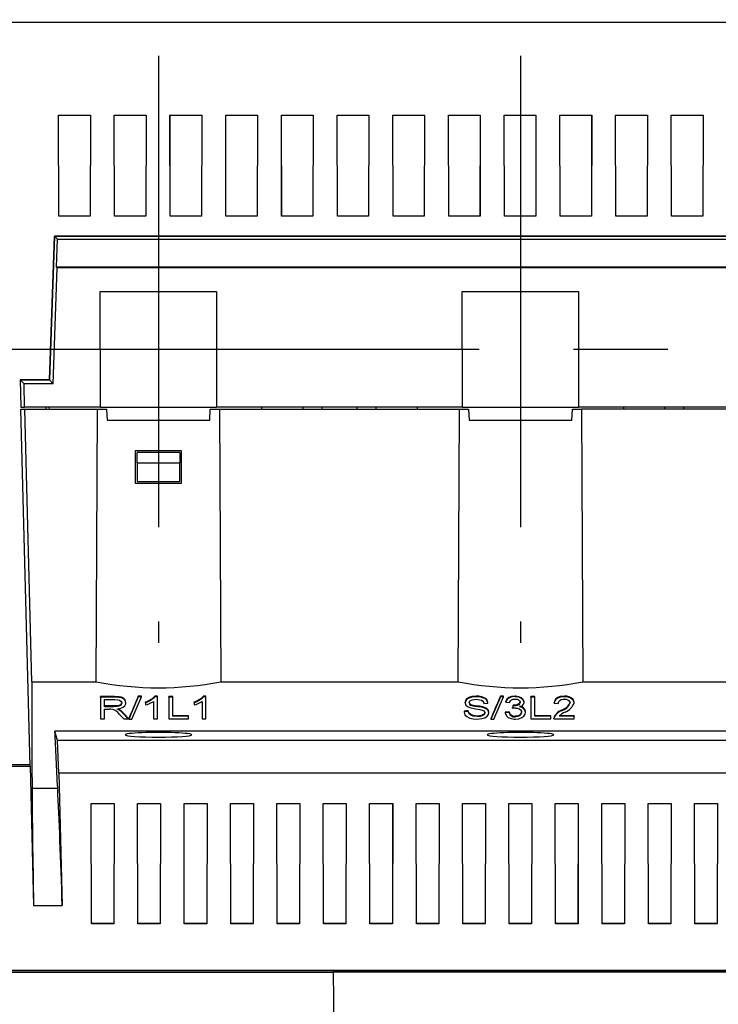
# Model space of a CAD drawing. Header units: millimetres. Extents: x 0 to 1118, y 0 to 864.
# Tile 14 of 42: x 96 to 171, y 588 to 694. Entities that reach past the tile are written whole.
import ezdxf

# ---------------------------------------------------------------- set-up
doc = ezdxf.new("R2010")
doc.units = ezdxf.units.MM
doc.header["$LTSCALE"] = 4
doc.linetypes.add('CENTERX2', pattern=[20.32, 12.7, -2.54, 2.54, -2.54])
doc.layers.add('CENTER', color=40, linetype='CENTERX2')
doc.layers.add('DIMENSIONS', color=140, linetype='Continuous', lineweight=25)
doc.styles.add('SLDTEXTSTYLE0', font='TXT', dxfattribs={"width": 0.7})
doc.dimstyles.new('SLDDIMSTYLE1', dxfattribs={"dimtxt": 8.632031, "dimasz": 13.208, "dimexe": 0, "dimexo": 0.0625, "dimgap": 2.158008, "dimtad": 0, "dimtih": 1, "dimtoh": 1, "dimlfac": 1, "dimrnd": 1e-09, "dimzin": 12, "dimdsep": 46, "dimtxsty": 'SLDTEXTSTYLE0', "dimsah": 1, "dimcen": 0.09, "dimadec": 0, "dimazin": 3, "dimtfac": 1, "dimtofl": 0, "dimtmove": 0, "dimatfit": 3, "dimfxl": 0, "dimfrac": 2, "dimtolj": 1, "dimtzin": 12, "dimarcsym": 0})
doc.dimstyles.new('SLDDIMSTYLE2', dxfattribs={"dimtxt": 8.632031, "dimasz": 13.208, "dimexe": 0, "dimexo": 0.0625, "dimgap": 2.158008, "dimtad": 0, "dimtih": 1, "dimtoh": 1, "dimlfac": 1, "dimrnd": 1e-09, "dimzin": 4, "dimdsep": 46, "dimtxsty": 'SLDTEXTSTYLE0', "dimsah": 1, "dimcen": 0.09, "dimadec": 0, "dimazin": 1, "dimtfac": 1, "dimtofl": 0, "dimtmove": 0, "dimatfit": 3, "dimfxl": 0, "dimfrac": 2, "dimtolj": 1, "dimtzin": 12, "dimarcsym": 0})

# ---------------------------------------------------------------- blocks, each defined once
blk = doc.blocks.new('_D_10')
at = {"layer": 'DIMENSIONS'}
for p, q in [((73.15, 738.63), (46.42, 738.63)), ((59.12, 738.63), (59.12, 624.15)), ((42.7, 608.5), (39.8, 608.5)), ((39.8, 608.5), (39.8, 594.78)), ((75.53, 608.5), (78.43, 608.5)), ((78.43, 608.5), (78.43, 594.78)), ((39.8, 594.78), (42.7, 594.78)), ((78.43, 594.78), (75.53, 594.78)), ((59.12, 478.37), (59.12, 592.85)), ((164.37, 478.37), (46.42, 478.37))]:
    blk.add_line(p, q, dxfattribs=at)
for points in [[(59.12, 738.63), (57.09, 725.43), (61.15, 725.43)], [(59.12, 478.37), (61.15, 491.58), (57.09, 491.58)]]:
    blk.add_solid(points, dxfattribs=at)
at = {"layer": 'DIMENSIONS', "char_height": 8.467, "attachment_point": 1, "style": 'SLDTEXTSTYLE0'}
for s, insert in [('260.3', (42.7, 621.35)), ('10.25', (42.7, 605.7))]:
    blk.add_mtext(s, dxfattribs=dict(at, insert=insert))
blk = doc.blocks.new('_D_11')
at = {"layer": 'DIMENSIONS'}
for p, q in [((149.95, 695.28), (149.95, 767.4)), ((188.95, 695.28), (188.95, 767.4)), ((108.73, 754.7), (105.83, 754.7)), ((105.83, 754.7), (105.83, 740.98)), ((134.38, 754.7), (137.28, 754.7)), ((137.28, 754.7), (137.28, 740.98)), ((149.95, 754.7), (146.08, 754.7)), ((188.95, 754.7), (149.95, 754.7)), ((105.83, 740.98), (108.73, 740.98)), ((137.28, 740.98), (134.38, 740.98))]:
    blk.add_line(p, q, dxfattribs=at)
for points in [[(149.95, 754.7), (163.16, 752.67), (163.16, 756.74)], [(188.95, 754.7), (175.74, 756.74), (175.74, 752.67)]]:
    blk.add_solid(points, dxfattribs=at)
at = {"layer": 'DIMENSIONS', "char_height": 8.467, "attachment_point": 1, "style": 'SLDTEXTSTYLE0'}
for s, insert in [('39.0', (108.73, 767.55)), ('1.54', (108.73, 751.9))]:
    blk.add_mtext(s, dxfattribs=dict(at, insert=insert))

msp = doc.modelspace()

# ---------------------------------------------------------------- linework, layer by layer
for p, q in [((89.551, 693.834), (210.347, 693.834)), ((100.195, 683.798), (103.623, 683.798)), ((100.225, 672.9), (100.195, 683.798)), ((100.196, 683.796), (100.195, 683.798)), ((100.196, 683.796), (103.621, 683.796)), ((100.226, 672.901), (100.196, 683.796)), ((103.621, 683.796), (103.591, 672.901)), ((103.623, 683.798), (103.593, 672.9)), ((103.621, 683.796), (103.623, 683.798)), ((106.195, 683.798), (109.623, 683.798)), ((106.225, 672.9), (106.195, 683.798)), ((106.196, 683.796), (106.195, 683.798)), ((106.196, 683.796), (109.621, 683.796)), ((106.226, 672.901), (106.196, 683.796)), ((109.621, 683.796), (109.591, 672.901)), ((109.623, 683.798), (109.593, 672.9)), ((109.621, 683.796), (109.623, 683.798)), ((112.195, 683.798), (115.623, 683.798)), ((112.225, 672.9), (112.195, 683.798)), ((112.196, 683.796), (112.195, 683.798)), ((112.196, 683.796), (115.621, 683.796)), ((112.226, 672.901), (112.196, 683.796)), ((115.621, 683.796), (115.591, 672.901)), ((115.623, 683.798), (115.593, 672.9)), ((115.621, 683.796), (115.623, 683.798)), ((118.195, 683.798), (121.623, 683.798)), ((118.225, 672.9), (118.195, 683.798)), ((118.196, 683.796), (118.195, 683.798)), ((118.196, 683.796), (121.621, 683.796)), ((118.226, 672.901), (118.196, 683.796)), ((121.621, 683.796), (121.591, 672.901)), ((121.623, 683.798), (121.593, 672.9)), ((121.621, 683.796), (121.623, 683.798)), ((124.195, 683.798), (127.623, 683.798)), ((124.225, 672.9), (124.195, 683.798)), ((124.196, 683.796), (124.195, 683.798)), ((124.196, 683.796), (127.621, 683.796)), ((124.226, 672.901), (124.196, 683.796)), ((127.621, 683.796), (127.591, 672.901)), ((127.623, 683.798), (127.593, 672.9)), ((127.621, 683.796), (127.623, 683.798)), ((130.195, 683.798), (133.623, 683.798)), ((130.225, 672.9), (130.195, 683.798)), ((130.196, 683.796), (130.195, 683.798)), ((130.196, 683.796), (133.621, 683.796)), ((130.226, 672.901), (130.196, 683.796)), ((133.621, 683.796), (133.591, 672.901)), ((133.623, 683.798), (133.593, 672.9)), ((133.621, 683.796), (133.623, 683.798)), ((136.195, 683.798), (139.623, 683.798)), ((136.225, 672.9), (136.195, 683.798)), ((136.196, 683.796), (136.195, 683.798)), ((136.196, 683.796), (139.621, 683.796)), ((136.226, 672.901), (136.196, 683.796)), ((139.621, 683.796), (139.591, 672.901)), ((139.623, 683.798), (139.593, 672.9)), ((139.621, 683.796), (139.623, 683.798)), ((142.195, 683.798), (145.623, 683.798)), ((142.225, 672.9), (142.195, 683.798)), ((142.196, 683.796), (142.195, 683.798)), ((142.196, 683.796), (145.621, 683.796)), ((142.226, 672.901), (142.196, 683.796)), ((145.621, 683.796), (145.591, 672.901)), ((145.623, 683.798), (145.593, 672.9)), ((145.621, 683.796), (145.623, 683.798)), ((148.195, 683.798), (151.623, 683.798)), ((148.225, 672.9), (148.195, 683.798)), ((148.196, 683.796), (148.195, 683.798)), ((148.196, 683.796), (151.621, 683.796)), ((148.226, 672.901), (148.196, 683.796)), ((151.621, 683.796), (151.591, 672.901)), ((151.623, 683.798), (151.593, 672.9)), ((151.621, 683.796), (151.623, 683.798)), ((154.195, 683.798), (157.623, 683.798)), ((154.225, 672.9), (154.195, 683.798)), ((154.196, 683.796), (154.195, 683.798)), ((154.196, 683.796), (157.621, 683.796)), ((154.226, 672.901), (154.196, 683.796)), ((157.621, 683.796), (157.591, 672.901)), ((157.623, 683.798), (157.593, 672.9)), ((157.621, 683.796), (157.623, 683.798)), ((160.195, 683.798), (163.623, 683.798)), ((160.225, 672.9), (160.195, 683.798)), ((160.196, 683.796), (160.195, 683.798)), ((160.196, 683.796), (163.621, 683.796)), ((160.226, 672.901), (160.196, 683.796)), ((163.621, 683.796), (163.591, 672.901)), ((163.623, 683.798), (163.593, 672.9)), ((163.621, 683.796), (163.623, 683.798)), ((166.195, 683.798), (169.623, 683.798)), ((166.225, 672.9), (166.195, 683.798)), ((166.196, 683.796), (166.195, 683.798)), ((166.196, 683.796), (169.621, 683.796)), ((166.226, 672.901), (166.196, 683.796)), ((169.621, 683.796), (169.591, 672.901)), ((169.623, 683.798), (169.593, 672.9)), ((169.621, 683.796), (169.623, 683.798)), ((100.226, 672.901), (100.225, 672.9)), ((103.593, 672.9), (100.225, 672.9)), ((103.591, 672.901), (100.226, 672.901)), ((103.593, 672.9), (103.591, 672.901)), ((106.226, 672.901), (106.225, 672.9)), ((109.593, 672.9), (106.225, 672.9)), ((109.591, 672.901), (106.226, 672.901)), ((109.593, 672.9), (109.591, 672.901)), ((112.226, 672.901), (112.225, 672.9)), ((115.593, 672.9), (112.225, 672.9)), ((115.591, 672.901), (112.226, 672.901)), ((115.593, 672.9), (115.591, 672.901)), ((118.226, 672.901), (118.225, 672.9)), ((121.593, 672.9), (118.225, 672.9)), ((121.591, 672.901), (118.226, 672.901)), ((121.593, 672.9), (121.591, 672.901)), ((124.226, 672.901), (124.225, 672.9)), ((127.593, 672.9), (124.225, 672.9)), ((127.591, 672.901), (124.226, 672.901)), ((127.593, 672.9), (127.591, 672.901)), ((130.225, 672.9), (130.226, 672.901)), ((133.593, 672.9), (130.225, 672.9)), ((133.591, 672.901), (130.226, 672.901)), ((133.593, 672.9), (133.591, 672.901)), ((136.226, 672.901), (136.225, 672.9)), ((139.593, 672.9), (136.225, 672.9)), ((139.591, 672.901), (136.226, 672.901)), ((139.593, 672.9), (139.591, 672.901)), ((142.226, 672.901), (142.225, 672.9)), ((145.593, 672.9), (142.225, 672.9)), ((145.591, 672.901), (142.226, 672.901)), ((145.593, 672.9), (145.591, 672.901)), ((148.226, 672.901), (148.225, 672.9)), ((151.593, 672.9), (148.225, 672.9)), ((151.591, 672.901), (148.226, 672.901)), ((151.593, 672.9), (151.591, 672.901)), ((154.226, 672.901), (154.225, 672.9)), ((157.593, 672.9), (154.225, 672.9)), ((157.591, 672.901), (154.226, 672.901)), ((157.593, 672.9), (157.591, 672.901)), ((160.226, 672.901), (160.225, 672.9)), ((163.593, 672.9), (160.225, 672.9)), ((163.591, 672.901), (160.226, 672.901)), ((163.593, 672.9), (163.591, 672.901)), ((166.225, 672.9), (166.226, 672.901)), ((169.593, 672.9), (166.225, 672.9)), ((169.591, 672.901), (166.226, 672.901)), ((169.593, 672.9), (169.591, 672.901)), ((99.207, 655.272), (99.755, 670.765)), ((99.755, 670.763), (99.207, 655.27)), ((99.755, 670.765), (200.145, 670.765)), ((99.755, 670.763), (99.755, 670.765)), ((99.755, 670.763), (100.088, 670.418)), ((200.145, 670.763), (99.755, 670.763)), ((99.985, 667.416), (100.088, 670.418)), ((100.088, 670.418), (199.811, 670.418)), ((99.612, 654.85), (100.054, 667.345)), ((100.054, 667.345), (99.985, 667.416)), ((199.914, 667.416), (99.985, 667.416)), ((199.845, 667.345), (100.054, 667.345)), ((104.685, 664.798), (117.213, 664.798)), ((104.693, 652.334), (104.685, 664.798)), ((104.685, 664.798), (117.213, 664.798)), ((104.685, 664.798), (104.685, 664.798)), ((104.693, 652.334), (104.685, 664.798)), ((117.213, 664.798), (117.204, 652.334)), ((117.213, 664.798), (117.205, 652.334)), ((117.213, 664.798), (117.213, 664.798)), ((143.685, 664.798), (156.213, 664.798)), ((143.693, 652.334), (143.685, 664.798)), ((143.685, 664.798), (156.213, 664.798)), ((143.685, 664.798), (143.685, 664.798)), ((143.693, 652.334), (143.685, 664.798)), ((156.213, 664.798), (156.204, 652.334)), ((156.213, 664.798), (156.205, 652.334)), ((156.213, 664.798), (156.213, 664.798)), ((96.042, 655.272), (99.207, 655.272)), ((96.042, 655.27), (96.042, 655.272)), ((96.473, 654.85), (96.042, 655.27)), ((99.207, 655.27), (96.042, 655.27)), ((96.042, 655.27), (96.117, 652.334)), ((96.537, 652.334), (96.473, 654.85)), ((99.612, 654.85), (96.473, 654.85)), ((99.207, 655.27), (99.207, 655.272)), ((99.207, 655.27), (99.612, 654.85)), ((96.117, 652.334), (96.537, 652.334)), ((97.121, 613.634), (96.131, 652.134)), ((96.131, 652.134), (96.545, 652.134)), ((104.693, 652.334), (96.537, 652.334)), ((97.301, 622.749), (96.545, 652.134)), ((96.545, 652.134), (104.37, 652.134)), ((98.817, 652.334), (98.822, 652.134)), ((99.197, 652.134), (99.192, 652.334)), ((104.253, 622.749), (104.37, 652.134)), ((104.37, 652.134), (105.37, 652.134)), ((104.693, 652.334), (104.693, 652.334)), ((104.693, 652.334), (117.204, 652.334)), ((105.37, 652.134), (105.412, 650.934)), ((116.498, 650.934), (116.54, 652.134)), ((116.54, 652.134), (117.54, 652.134)), ((117.205, 652.334), (117.204, 652.334)), ((143.693, 652.334), (117.205, 652.334)), ((117.54, 652.134), (117.656, 622.749)), ((117.54, 652.134), (143.37, 652.134)), ((122.09, 652.134), (122.091, 652.334)), ((126.54, 652.134), (126.543, 652.334)), ((128.536, 652.334), (128.54, 652.134)), ((132.37, 652.134), (132.373, 652.334)), ((134.366, 652.334), (134.37, 652.134)), ((138.808, 652.334), (138.809, 652.134)), ((143.253, 622.749), (143.37, 652.134)), ((143.37, 652.134), (144.37, 652.134)), ((143.693, 652.334), (143.693, 652.334)), ((143.693, 652.334), (156.204, 652.334)), ((144.37, 652.134), (144.412, 650.934)), ((155.498, 650.934), (155.54, 652.134)), ((155.54, 652.134), (156.54, 652.134)), ((156.205, 652.334), (156.204, 652.334)), ((182.693, 652.334), (156.205, 652.334)), ((156.54, 652.134), (156.656, 622.749)), ((182.37, 652.134), (156.54, 652.134)), ((161.09, 652.134), (161.091, 652.334)), ((165.518, 652.134), (165.521, 652.334)), ((167.514, 652.334), (167.518, 652.134)), ((105.412, 650.934), (116.498, 650.934)), ((144.412, 650.934), (155.498, 650.934)), ((113.446, 647.634), (108.446, 647.634)), ((108.446, 647.634), (108.446, 644.134)), ((108.651, 646.334), (108.651, 647.434)), ((113.251, 647.434), (108.651, 647.434)), ((113.251, 647.434), (113.251, 646.334)), ((113.446, 644.134), (113.446, 647.634)), ((108.651, 646.334), (113.251, 646.334)), ((108.651, 646.334), (108.651, 644.334)), ((113.251, 644.334), (113.251, 646.334)), ((108.446, 644.134), (113.446, 644.134)), ((108.651, 644.334), (113.251, 644.334)), ((97.301, 622.749), (104.253, 622.749)), ((117.656, 622.749), (143.253, 622.749)), ((156.656, 622.749), (182.253, 622.749)), ((106.215, 621.157), (104.705, 621.157)), ((104.705, 621.094), (104.705, 621.157)), ((106.215, 621.094), (104.705, 621.094)), ((104.705, 621.094), (104.705, 618.749)), ((105.132, 620.82), (106.245, 620.82)), ((105.132, 620.059), (105.132, 620.82)), ((106.215, 621.094), (106.215, 621.157)), ((108.781, 621.125), (107.754, 618.718)), ((108.082, 618.718), (109.108, 621.125)), ((109.108, 621.187), (108.781, 621.187)), ((108.781, 621.125), (108.781, 621.187)), ((109.108, 621.125), (108.781, 621.125)), ((109.108, 621.125), (109.108, 621.187)), ((110.843, 621.187), (110.566, 621.187)), ((110.566, 621.125), (110.566, 621.187)), ((110.843, 621.125), (110.566, 621.125)), ((110.843, 621.125), (110.843, 621.187)), ((110.843, 618.749), (110.843, 621.125)), ((112.497, 621.157), (112.07, 621.157)), ((112.07, 621.094), (112.07, 621.157)), ((112.497, 621.094), (112.07, 621.094)), ((112.07, 621.094), (112.07, 618.749)), ((112.497, 621.094), (112.497, 621.157)), ((112.497, 619.023), (112.497, 621.094)), ((116.073, 621.187), (115.796, 621.187)), ((115.796, 621.125), (115.796, 621.187)), ((116.073, 621.125), (115.796, 621.125)), ((116.073, 621.125), (116.073, 621.187)), ((116.073, 618.749), (116.073, 621.125)), ((145.176, 621.125), (145.176, 621.187)), ((147.792, 621.125), (146.766, 618.718)), ((147.093, 618.718), (148.12, 621.125)), ((148.12, 621.187), (147.792, 621.187)), ((147.792, 621.125), (147.792, 621.187)), ((148.12, 621.125), (147.792, 621.125)), ((148.12, 621.125), (148.12, 621.187)), ((149.366, 621.125), (149.366, 621.187)), ((151.509, 621.157), (151.082, 621.157)), ((151.082, 621.094), (151.082, 621.157)), ((151.509, 621.094), (151.082, 621.094)), ((151.082, 621.094), (151.082, 618.749)), ((151.509, 621.094), (151.509, 621.157)), ((151.509, 619.023), (151.509, 621.094)), ((154.684, 621.125), (154.684, 621.187)), ((106.134, 620.132), (105.132, 620.132)), ((106.134, 620.059), (105.132, 620.059)), ((105.132, 619.785), (105.677, 619.785)), ((105.132, 618.749), (105.132, 619.785)), ((106.134, 620.132), (106.134, 620.059)), ((106.735, 619.69), (106.735, 619.762)), ((107.427, 620.448), (107.427, 620.52)), ((109.562, 620.516), (109.562, 620.587)), ((109.562, 620.516), (109.562, 620.241)), ((110.416, 620.607), (110.416, 618.749)), ((114.792, 620.516), (114.792, 620.587)), ((114.792, 620.516), (114.792, 620.241)), ((115.646, 620.607), (115.646, 618.749)), ((143.984, 620.482), (143.984, 620.554)), ((144.304, 619.541), (144.304, 619.611)), ((144.545, 620.239), (144.545, 620.311)), ((145.198, 620.082), (145.198, 620.156)), ((145.912, 619.962), (145.912, 620.035)), ((146.012, 620.394), (146.439, 620.424)), ((146.439, 620.424), (146.439, 620.496)), ((148.36, 620.546), (148.36, 620.617)), ((148.36, 620.546), (148.787, 620.516)), ((149.161, 620.15), (149.107, 619.874)), ((149.107, 619.874), (149.107, 619.947)), ((149.225, 620.22), (149.161, 620.223)), ((149.161, 620.15), (149.161, 620.223)), ((149.225, 620.147), (149.161, 620.15)), ((149.225, 620.147), (149.225, 620.22)), ((150.335, 620.514), (150.335, 620.585)), ((153.59, 620.424), (153.59, 620.496)), ((153.59, 620.424), (154.017, 620.394)), ((154.379, 619.619), (154.379, 619.69)), ((155.725, 620.468), (155.725, 620.539)), ((104.705, 618.749), (105.132, 618.749)), ((106.734, 619.25), (107.209, 618.749)), ((107.093, 619.39), (107.093, 619.458)), ((107.694, 618.749), (107.093, 619.39)), ((107.209, 618.749), (107.694, 618.749)), ((107.694, 618.749), (107.694, 618.804)), ((107.754, 618.772), (107.754, 618.718)), ((107.754, 618.718), (108.082, 618.718)), ((110.416, 618.749), (110.843, 618.749)), ((112.07, 618.749), (114.205, 618.749)), ((114.205, 619.084), (112.497, 619.084)), ((114.205, 619.023), (112.497, 619.023)), ((114.205, 619.023), (114.205, 619.084)), ((114.205, 618.749), (114.205, 619.023)), ((115.646, 618.749), (116.073, 618.749)), ((143.877, 619.58), (143.877, 619.51)), ((144.304, 619.541), (143.877, 619.51)), ((145.288, 618.992), (145.288, 619.053)), ((146.546, 619.401), (146.546, 619.47)), ((146.766, 618.772), (146.766, 618.718)), ((146.766, 618.718), (147.093, 618.718)), ((148.307, 619.457), (148.307, 619.388)), ((148.734, 619.419), (148.307, 619.388)), ((148.734, 619.419), (148.734, 619.487)), ((149.378, 618.962), (149.378, 619.022)), ((150.495, 619.456), (150.495, 619.525)), ((151.082, 618.749), (153.217, 618.749)), ((153.217, 619.084), (151.509, 619.084)), ((153.217, 619.023), (151.509, 619.023)), ((153.217, 619.023), (153.217, 619.084)), ((153.217, 618.749), (153.217, 619.023)), ((153.537, 618.83), (153.537, 618.716)), ((153.537, 618.749), (153.537, 618.804)), ((153.537, 618.749), (155.725, 618.749)), ((155.725, 619.023), (154.124, 619.023)), ((155.725, 619.084), (154.187, 619.084)), ((155.725, 619.084), (155.725, 619.023)), ((155.725, 618.749), (155.725, 619.023)), ((200.085, 617.428), (99.802, 617.428)), ((100.081, 616.419), (99.802, 617.428)), ((100.211, 612.893), (100.081, 616.419)), ((199.807, 616.419), (100.081, 616.419)), ((93.639, 613.634), (97.117, 613.634)), ((93.644, 613.836), (97.116, 613.836)), ((93.644, 613.834), (97.116, 613.834)), ((97.117, 613.634), (97.503, 598.634)), ((97.121, 613.634), (97.117, 613.634)), ((100.211, 612.893), (100.59, 598.634)), ((199.677, 612.893), (100.211, 612.893)), ((100.211, 612.893), (100.59, 598.634)), ((97.337, 611.276), (100.095, 611.276)), ((103.704, 609.623), (106.184, 609.623)), ((103.737, 596.676), (103.704, 609.623)), ((103.704, 609.623), (103.706, 609.621)), ((103.706, 609.621), (106.182, 609.621)), ((103.739, 596.678), (103.706, 609.621)), ((106.182, 609.621), (106.149, 596.678)), ((106.184, 609.623), (106.151, 596.676)), ((106.182, 609.621), (106.184, 609.623)), ((108.704, 609.623), (111.184, 609.623)), ((108.737, 596.676), (108.704, 609.623)), ((108.704, 609.623), (108.706, 609.621)), ((108.706, 609.621), (111.182, 609.621)), ((108.739, 596.678), (108.706, 609.621)), ((111.182, 609.621), (111.149, 596.678)), ((111.184, 609.623), (111.151, 596.676)), ((111.182, 609.621), (111.184, 609.623)), ((113.704, 609.623), (116.184, 609.623)), ((113.737, 596.676), (113.704, 609.623)), ((113.704, 609.623), (113.706, 609.621)), ((113.706, 609.621), (116.182, 609.621)), ((113.739, 596.678), (113.706, 609.621)), ((116.182, 609.621), (116.149, 596.678)), ((116.184, 609.623), (116.151, 596.676)), ((116.182, 609.621), (116.184, 609.623)), ((118.704, 609.623), (121.184, 609.623)), ((118.737, 596.676), (118.704, 609.623)), ((118.704, 609.623), (118.706, 609.621)), ((118.739, 596.678), (118.706, 609.621)), ((118.706, 609.621), (121.182, 609.621)), ((121.182, 609.621), (121.149, 596.678)), ((121.184, 609.623), (121.151, 596.676)), ((121.182, 609.621), (121.184, 609.623)), ((123.704, 609.623), (126.184, 609.623)), ((123.737, 596.676), (123.704, 609.623)), ((123.704, 609.623), (123.706, 609.621)), ((123.706, 609.621), (126.182, 609.621)), ((123.739, 596.678), (123.706, 609.621)), ((126.182, 609.621), (126.149, 596.678)), ((126.184, 609.623), (126.151, 596.676)), ((126.182, 609.621), (126.184, 609.623)), ((128.704, 609.623), (131.184, 609.623)), ((128.737, 596.676), (128.704, 609.623)), ((128.704, 609.623), (128.706, 609.621)), ((128.739, 596.678), (128.706, 609.621)), ((128.706, 609.621), (131.182, 609.621)), ((131.182, 609.621), (131.149, 596.678)), ((131.184, 609.623), (131.151, 596.676)), ((131.182, 609.621), (131.184, 609.623)), ((133.704, 609.623), (136.184, 609.623)), ((133.737, 596.676), (133.704, 609.623)), ((133.704, 609.623), (133.706, 609.621)), ((133.706, 609.621), (136.182, 609.621)), ((133.739, 596.678), (133.706, 609.621)), ((136.182, 609.621), (136.149, 596.678)), ((136.184, 609.623), (136.151, 596.676)), ((136.182, 609.621), (136.184, 609.623)), ((138.704, 609.623), (141.184, 609.623)), ((138.737, 596.676), (138.704, 609.623)), ((138.704, 609.623), (138.706, 609.621)), ((138.739, 596.678), (138.706, 609.621)), ((138.706, 609.621), (141.182, 609.621)), ((141.182, 609.621), (141.149, 596.678)), ((141.184, 609.623), (141.151, 596.676)), ((141.182, 609.621), (141.184, 609.623)), ((143.704, 609.623), (146.184, 609.623)), ((143.737, 596.676), (143.704, 609.623)), ((143.704, 609.623), (143.706, 609.621)), ((143.739, 596.678), (143.706, 609.621)), ((143.706, 609.621), (146.182, 609.621)), ((146.182, 609.621), (146.149, 596.678)), ((146.184, 609.623), (146.151, 596.676)), ((146.182, 609.621), (146.184, 609.623)), ((148.704, 609.623), (151.184, 609.623)), ((148.737, 596.676), (148.704, 609.623)), ((148.704, 609.623), (148.706, 609.621)), ((148.739, 596.678), (148.706, 609.621)), ((148.706, 609.621), (151.182, 609.621)), ((151.182, 609.621), (151.149, 596.678)), ((151.184, 609.623), (151.151, 596.676)), ((151.182, 609.621), (151.184, 609.623)), ((153.704, 609.623), (156.184, 609.623)), ((153.737, 596.676), (153.704, 609.623)), ((153.704, 609.623), (153.706, 609.621)), ((153.706, 609.621), (156.182, 609.621)), ((153.739, 596.678), (153.706, 609.621)), ((156.182, 609.621), (156.149, 596.678)), ((156.184, 609.623), (156.151, 596.676)), ((156.182, 609.621), (156.184, 609.623)), ((158.704, 609.623), (161.184, 609.623)), ((158.737, 596.676), (158.704, 609.623)), ((158.704, 609.623), (158.706, 609.621)), ((158.706, 609.621), (161.182, 609.621)), ((158.739, 596.678), (158.706, 609.621)), ((161.182, 609.621), (161.149, 596.678)), ((161.184, 609.623), (161.151, 596.676)), ((161.182, 609.621), (161.184, 609.623)), ((163.704, 609.623), (166.184, 609.623)), ((163.737, 596.676), (163.704, 609.623)), ((163.704, 609.623), (163.706, 609.621)), ((163.739, 596.678), (163.706, 609.621)), ((163.706, 609.621), (166.182, 609.621)), ((166.182, 609.621), (166.149, 596.678)), ((166.184, 609.623), (166.151, 596.676)), ((166.182, 609.621), (166.184, 609.623)), ((168.704, 609.623), (171.184, 609.623)), ((168.737, 596.676), (168.704, 609.623)), ((168.704, 609.623), (168.706, 609.621)), ((168.739, 596.678), (168.706, 609.621)), ((168.706, 609.621), (171.182, 609.621)), ((171.182, 609.621), (171.149, 596.678)), ((171.184, 609.623), (171.151, 596.676)), ((171.182, 609.621), (171.184, 609.623)), ((97.503, 598.634), (100.59, 598.634)), ((100.59, 598.634), (100.59, 598.634)), ((103.739, 596.678), (103.737, 596.676)), ((106.151, 596.676), (103.737, 596.676)), ((106.149, 596.678), (103.739, 596.678)), ((106.149, 596.678), (106.151, 596.676)), ((108.739, 596.678), (108.737, 596.676)), ((111.151, 596.676), (108.737, 596.676)), ((111.149, 596.678), (108.739, 596.678)), ((111.149, 596.678), (111.151, 596.676)), ((113.739, 596.678), (113.737, 596.676)), ((116.151, 596.676), (113.737, 596.676)), ((116.149, 596.678), (113.739, 596.678)), ((116.149, 596.678), (116.151, 596.676)), ((118.739, 596.678), (118.737, 596.676)), ((121.151, 596.676), (118.737, 596.676)), ((121.149, 596.678), (118.739, 596.678)), ((121.149, 596.678), (121.151, 596.676)), ((123.739, 596.678), (123.737, 596.676)), ((126.151, 596.676), (123.737, 596.676)), ((126.149, 596.678), (123.739, 596.678)), ((126.149, 596.678), (126.151, 596.676)), ((128.739, 596.678), (128.737, 596.676)), ((131.151, 596.676), (128.737, 596.676)), ((131.149, 596.678), (128.739, 596.678)), ((131.149, 596.678), (131.151, 596.676)), ((133.739, 596.678), (133.737, 596.676)), ((136.151, 596.676), (133.737, 596.676)), ((136.149, 596.678), (133.739, 596.678)), ((136.149, 596.678), (136.151, 596.676)), ((138.739, 596.678), (138.737, 596.676)), ((141.151, 596.676), (138.737, 596.676)), ((141.149, 596.678), (138.739, 596.678)), ((141.149, 596.678), (141.151, 596.676)), ((143.739, 596.678), (143.737, 596.676)), ((146.151, 596.676), (143.737, 596.676)), ((146.149, 596.678), (143.739, 596.678)), ((146.149, 596.678), (146.151, 596.676)), ((148.739, 596.678), (148.737, 596.676)), ((151.151, 596.676), (148.737, 596.676)), ((151.149, 596.678), (148.739, 596.678)), ((151.149, 596.678), (151.151, 596.676)), ((153.739, 596.678), (153.737, 596.676)), ((156.151, 596.676), (153.737, 596.676)), ((156.149, 596.678), (153.739, 596.678)), ((156.149, 596.678), (156.151, 596.676)), ((158.739, 596.678), (158.737, 596.676)), ((161.151, 596.676), (158.737, 596.676)), ((161.149, 596.678), (158.739, 596.678)), ((161.149, 596.678), (161.151, 596.676)), ((163.739, 596.678), (163.737, 596.676)), ((166.151, 596.676), (163.737, 596.676)), ((166.149, 596.678), (163.739, 596.678)), ((166.149, 596.678), (166.151, 596.676)), ((168.739, 596.678), (168.737, 596.676)), ((171.151, 596.676), (168.737, 596.676)), ((171.149, 596.678), (168.739, 596.678)), ((171.149, 596.678), (171.151, 596.676)), ((92.519, 591.434), (129.783, 591.434)), ((204.873, 591.634), (95.014, 591.634)), ((95.014, 591.634), (204.873, 591.634)), ((129.783, 591.434), (129.886, 579.416)), ((207.381, 591.434), (129.783, 591.434))]:
    msp.add_line(p, q)
at = {"flags": 128}
for points in [[(107.427, 620.52), (107.348, 620.792), (107.179, 620.965), (106.984, 621.069), (106.736, 621.128), (106.215, 621.157)], [(107.427, 620.448), (107.348, 620.723), (107.18, 620.899), (106.984, 621.004), (106.737, 621.065), (106.215, 621.094)], [(106.245, 620.82), (106.576, 620.795), (106.76, 620.743), (106.903, 620.658), (106.976, 620.561), (107, 620.447)], [(145.176, 621.187), (144.705, 621.147), (144.39, 621.052), (144.151, 620.903), (144.013, 620.714), (143.984, 620.554)], [(145.176, 621.125), (144.705, 621.084), (144.39, 620.987), (144.15, 620.835), (144.013, 620.644), (143.984, 620.482)], [(144.411, 620.477), (144.464, 620.631), (144.576, 620.727), (144.736, 620.797), (144.984, 620.842), (145.191, 620.851)], [(146.439, 620.496), (146.314, 620.82), (146.106, 620.99), (145.807, 621.112), (145.462, 621.174), (145.176, 621.187)], [(146.439, 620.424), (146.314, 620.751), (146.106, 620.925), (145.808, 621.048), (145.462, 621.112), (145.176, 621.125)], [(145.191, 620.851), (145.58, 620.81), (145.763, 620.743), (145.896, 620.645), (145.992, 620.483), (146.012, 620.394)], [(149.366, 621.187), (149.003, 621.15), (148.705, 621.041), (148.517, 620.901), (148.371, 620.652), (148.36, 620.617)], [(148.787, 620.516), (148.87, 620.691), (148.981, 620.785), (149.143, 620.853), (149.312, 620.879), (149.377, 620.881)], [(150.335, 620.585), (150.249, 620.846), (150.062, 621.011), (149.787, 621.132), (149.462, 621.184), (149.366, 621.187)], [(150.335, 620.514), (150.249, 620.777), (150.062, 620.945), (149.788, 621.068), (149.463, 621.122), (149.366, 621.125)], [(149.377, 620.881), (149.586, 620.856), (149.74, 620.792), (149.842, 620.71), (149.897, 620.607), (149.908, 620.528)], [(154.684, 621.187), (154.235, 621.139), (153.968, 621.039), (153.774, 620.897), (153.621, 620.638), (153.59, 620.496)], [(154.684, 621.125), (154.234, 621.075), (153.967, 620.974), (153.773, 620.829), (153.621, 620.567), (153.59, 620.424)], [(154.017, 620.394), (154.071, 620.617), (154.176, 620.737), (154.346, 620.83), (154.545, 620.875), (154.668, 620.881)], [(154.668, 620.881), (154.876, 620.861), (155.059, 620.799), (155.205, 620.696), (155.283, 620.569), (155.298, 620.472)], [(155.725, 620.539), (155.618, 620.84), (155.414, 621.022), (155.197, 621.121), (154.935, 621.174), (154.684, 621.187)], [(155.725, 620.468), (155.618, 620.772), (155.414, 620.957), (155.197, 621.057), (154.935, 621.111), (154.684, 621.125)], [(107, 620.518), (106.952, 620.366), (106.849, 620.266), (106.694, 620.192), (106.504, 620.151), (106.134, 620.132)], [(107, 620.447), (106.952, 620.293), (106.849, 620.193), (106.694, 620.119), (106.504, 620.078), (106.134, 620.059)], [(106.467, 619.8), (106.896, 619.881), (107.157, 619.996), (107.334, 620.155), (107.422, 620.377), (107.427, 620.448)], [(143.984, 620.482), (144.065, 620.239), (144.244, 620.078), (144.508, 619.96), (145.092, 619.838)], [(145.288, 619.053), (144.854, 619.104), (144.596, 619.202), (144.413, 619.347), (144.315, 619.559), (144.304, 619.611)], [(145.092, 619.838), (145.584, 619.754), (145.841, 619.689), (145.993, 619.614), (146.089, 619.512), (146.119, 619.394)], [(146.546, 619.47), (146.478, 619.704), (146.319, 619.864), (146.078, 619.984), (145.912, 620.035)], [(146.546, 619.401), (146.478, 619.634), (146.319, 619.792), (146.078, 619.911), (145.912, 619.962)], [(149.908, 620.599), (149.862, 620.447), (149.759, 620.348), (149.604, 620.274), (149.406, 620.23), (149.225, 620.22)], [(149.908, 620.528), (149.862, 620.374), (149.759, 620.275), (149.604, 620.201), (149.406, 620.157), (149.225, 620.147)], [(149.402, 619.906), (149.62, 619.885), (149.811, 619.819), (149.967, 619.707), (150.049, 619.574), (150.068, 619.453)], [(143.877, 619.51), (143.971, 619.197), (144.176, 618.986), (144.493, 618.827), (144.868, 618.742), (145.251, 618.718)], [(145.288, 618.992), (144.855, 619.042), (144.596, 619.138), (144.413, 619.28), (144.315, 619.489), (144.304, 619.541)], [(145.251, 618.718), (145.796, 618.767), (146.119, 618.87), (146.364, 619.029), (146.51, 619.226), (146.546, 619.401)], [(146.119, 619.462), (146.072, 619.309), (145.962, 619.203), (145.8, 619.124), (145.544, 619.067), (145.288, 619.053)], [(146.119, 619.394), (146.072, 619.243), (145.962, 619.14), (145.8, 619.062), (145.593, 619.013), (145.288, 618.992)], [(148.307, 619.388), (148.435, 619.083), (148.641, 618.903), (148.943, 618.773), (149.266, 618.721), (149.372, 618.718)], [(149.372, 618.718), (149.766, 618.761), (150.086, 618.88), (150.313, 619.039), (150.461, 619.26), (150.495, 619.456)], [(150.068, 619.522), (149.987, 619.277), (149.838, 619.145), (149.618, 619.051), (149.422, 619.023), (149.378, 619.022)], [(150.068, 619.453), (149.987, 619.212), (149.838, 619.082), (149.618, 618.99), (149.422, 618.963), (149.378, 618.962)]]:
    msp.add_lwpolyline(points, dxfattribs=at)
for centre, radius, start, end in [((110.955, 656.482), 34.392, 258.76394, 281.23606), ((149.955, 656.482), 34.392, 258.76394, 281.23606), ((108.98, 622.7), 2.192, 285.39666, 316.34887), ((108.982, 622.603), 2.166, 285.52277, 316.98221), ((114.21, 622.7), 2.192, 285.39666, 316.34887), ((114.212, 622.603), 2.166, 285.52277, 316.98221), ((149.21, 620.232), 0.906, 80.12047, 159.72679), ((105.744, 618.604), 1.182, 33.14019, 93.26191), ((106.158, 618.66), 1.181, 60.76273, 74.87153), ((106.361, 619.147), 0.719, 58.70749, 70.50502), ((105.623, 618.089), 2.008, 42.95901, 56.37703), ((105.618, 617.997), 2.028, 43.3704, 56.59402), ((108.737, 623.348), 3.214, 284.86894, 301.48558), ((113.967, 623.348), 3.214, 284.86894, 301.48558), ((144.677, 620.542), 0.266, 178.74764, 240.37376), ((144.678, 620.47), 0.267, 178.67405, 240.17889), ((145.366, 622.306), 2.157, 247.61736, 265.52315), ((145.365, 622.225), 2.149, 247.56689, 265.53632), ((144.143, 611.771), 8.451, 77.91821, 82.82813), ((144.136, 611.647), 8.502, 77.94591, 82.82649), ((149.448, 618.13), 1.777, 91.4959, 101.05459), ((149.787, 620.581), 0.551, 278.82546, 353.07243), ((149.845, 619.456), 0.654, 6.04551, 87.61571), ((149.845, 619.383), 0.654, 6.3907, 87.6695), ((154.853, 618.397), 1.378, 110.12299, 162.82256), ((154.843, 618.328), 1.373, 109.76684, 162.13359), ((153.953, 621.07), 1.444, 287.15149, 338.63858), ((153.963, 620.989), 1.432, 286.89766, 338.84125), ((154.256, 620.936), 1.541, 289.00911, 342.32027), ((149.33, 619.634), 0.614, 193.84807, 274.50043), ((149.326, 619.571), 0.611, 194.42075, 274.91085), ((155.883, 617.242), 2.503, 116.69577, 134.65069)]:
    msp.add_arc(centre, radius, start, end)
for centre, major_axis, ratio, start_param, end_param in [((101.077, 521.581), (-3.143, 120), 0.0174491, 0.5673847, 0.7261169), ((106.944, 521.581), (18.452, 119.949), 0.1888543, 0.6206471, 0.6558187), ((145.956, 521.581), (18.452, 119.949), 0.1888543, 0.6206471, 0.6558187), ((106.166, 521.581), (959.972, 73.771), 0.0985926, 1.5234825, 1.5239276), ((148.517, 521.581), (8.123, 119.998), 0.0871462, 0.6117566, 0.6157913), ((109.503, 521.581), (-46.065, 118.737), 0.3769953, 5.5116264, 5.5209917), ((112.304, 521.581), (959.972, 73.771), 0.0985926, 1.5252628, 1.5257078), ((101.051, 521.581), (-3.143, 120), 0.0174491, 5.5561542, 5.6370952), ((110.955, 617.028), (3.6, 0), 0.0699268, 0, 3.1415927), ((110.955, 617.028), (3.6, 0), 0.0699268, 3.1415927, 6.2831853), ((149.955, 617.028), (3.6, 0), 0.0699268, 0, 3.1415927), ((149.955, 617.028), (3.6, 0), 0.0699268, 3.1415927, 6.2831853), ((98.278, 587.634), (-0.786, 30), 0.0174491, 0.6626531, 1.1949157), ((100.391, 587.634), (-0.786, 30), 0.0174491, 5.0873555, 5.6196181)]:
    msp.add_ellipse(centre, major_axis=major_axis, ratio=ratio, start_param=start_param, end_param=end_param)
at = {"layer": 'CENTER'}
for p, q in [((110.949, 690.198), (110.949, 626.934)), ((149.949, 690.198), (149.949, 626.934)), ((94.711, 658.566), (205.187, 658.566))]:
    msp.add_line(p, q, dxfattribs=at)

# ---------------------------------------------------------------- dimensions: what is measured, and where the dimension line sits
at = {"layer": 'DIMENSIONS'}
dim = msp.add_linear_dim(base=(188.949, 754.704), p1=(149.949, 690.198), p2=(188.949, 690.198), dimstyle='SLDDIMSTYLE2', dxfattribs=at)
dim.commit()
dim.dimension.update_dxf_attribs({"geometry": '_D_11', "text_midpoint": (121.556, 754.704), "dimtype": 160})
dim = msp.add_linear_dim(base=(59.118945, 738.63359), p1=(169.453229, 478.368591), p2=(78.228739, 738.63359), angle=90, dimstyle='SLDDIMSTYLE1', dxfattribs=at)
dim.commit()
dim.dimension.update_dxf_attribs({"geometry": '_D_10', "text_midpoint": (59.118945, 608.50109), "dimtype": 160})

doc.saveas('drawing.dxf')
